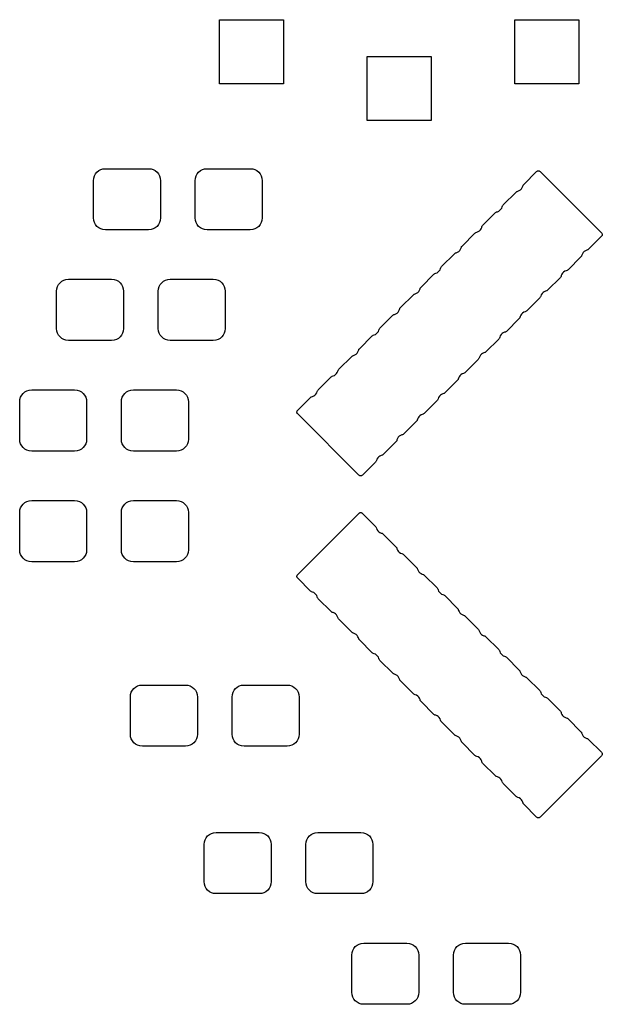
# Model space of a CAD drawing. Extents: x 0 to 140, y -76 to 0.
# Tile 2 of 11: x 11 to 21, y -74 to -57. Entities that reach past the tile are written whole.
import ezdxf

# ---------------------------------------------------------------- set-up
doc = ezdxf.new("R2010")
doc.units = 0
doc.header["$MEASUREMENT"] = 0
doc.layers.add('BLACK', color=7, linetype='CONTINUOUS')

msp = doc.modelspace()

# ---------------------------------------------------------------- linework, layer by layer
at = {"layer": 'BLACK', "linetype": 'CONTINUOUS'}
for p, q in [((14.054, -58.336), (14.054, -57.234)), ((14.054, -57.234), (15.156, -57.234)), ((15.156, -57.234), (15.156, -58.336)), ((19.134, -58.336), (19.134, -57.234)), ((19.134, -57.234), (20.236, -57.234)), ((20.236, -57.234), (20.236, -58.336)), ((16.594, -58.971), (16.594, -57.869)), ((16.594, -57.869), (17.696, -57.869)), ((17.696, -57.869), (17.696, -58.971)), ((15.156, -58.336), (14.054, -58.336)), ((20.236, -58.336), (19.134, -58.336)), ((17.696, -58.971), (16.594, -58.971)), ((11.9432, -59.8582), (11.9734, -59.8333)), ((11.9734, -59.8333), (12.008, -59.8148)), ((12.008, -59.8148), (12.0455, -59.8034)), ((12.0455, -59.8034), (12.0906, -59.799)), ((12.0906, -59.799), (12.8294, -59.799)), ((12.8294, -59.799), (12.8745, -59.8034)), ((12.8745, -59.8034), (12.912, -59.8148)), ((12.912, -59.8148), (12.9466, -59.8333)), ((12.9466, -59.8333), (12.9768, -59.8582)), ((13.6932, -59.8582), (13.7234, -59.8333)), ((13.7234, -59.8333), (13.758, -59.8148)), ((13.758, -59.8148), (13.7955, -59.8034)), ((13.7955, -59.8034), (13.8406, -59.799)), ((13.8406, -59.799), (14.5794, -59.799)), ((14.5794, -59.799), (14.6245, -59.8034)), ((14.6245, -59.8034), (14.662, -59.8148)), ((14.662, -59.8148), (14.6966, -59.8333)), ((14.6966, -59.8333), (14.7268, -59.8582)), ((19.5096, -59.8487), (19.52, -59.8401)), ((19.52, -59.8401), (19.5265, -59.8366)), ((19.5265, -59.8366), (19.5335, -59.8345)), ((19.5335, -59.8345), (19.5408, -59.8338)), ((19.5408, -59.8338), (19.5481, -59.8345)), ((19.5481, -59.8345), (19.5551, -59.8366)), ((19.5551, -59.8366), (19.5616, -59.8401)), ((19.5616, -59.8401), (19.572, -59.8487)), ((11.884, -60.0056), (11.8884, -59.9605)), ((11.884, -60.6444), (11.884, -60.0056)), ((11.8884, -59.9605), (11.8998, -59.923)), ((11.8998, -59.923), (11.9183, -59.8884)), ((11.9183, -59.8884), (11.9432, -59.8582)), ((12.9768, -59.8582), (13.0017, -59.8884)), ((13.0017, -59.8884), (13.0202, -59.923)), ((13.0202, -59.923), (13.0316, -59.9605)), ((13.0316, -59.9605), (13.036, -60.0056)), ((13.036, -60.0056), (13.036, -60.6444)), ((13.634, -60.0056), (13.6384, -59.9605)), ((13.634, -60.6444), (13.634, -60.0056)), ((13.6384, -59.9605), (13.6498, -59.923)), ((13.6498, -59.923), (13.6683, -59.8884)), ((13.6683, -59.8884), (13.6932, -59.8582)), ((14.7268, -59.8582), (14.7517, -59.8884)), ((14.7517, -59.8884), (14.7702, -59.923)), ((14.7702, -59.923), (14.7816, -59.9605)), ((14.7816, -59.9605), (14.786, -60.0056)), ((14.786, -60.0056), (14.786, -60.6444)), ((19.2877, -60.0705), (19.5096, -59.8487)), ((19.572, -59.8487), (20.6247, -60.9013)), ((19.1879, -60.1857), (19.2105, -60.1763)), ((19.2105, -60.1763), (19.2309, -60.1627)), ((19.2309, -60.1627), (19.2482, -60.1453)), ((19.2482, -60.1453), (19.2618, -60.125)), ((19.2618, -60.125), (19.2712, -60.1023)), ((19.2712, -60.1023), (19.2757, -60.0874)), ((19.2757, -60.0874), (19.2792, -60.0809)), ((19.2792, -60.0809), (19.2877, -60.0705)), ((18.9342, -60.424), (19.156, -60.2022)), ((19.156, -60.2022), (19.1665, -60.1936)), ((19.1665, -60.1936), (19.1729, -60.1902)), ((19.1729, -60.1902), (19.1879, -60.1857)), ((18.8569, -60.5298), (18.8773, -60.5162)), ((18.8773, -60.5162), (18.8946, -60.4989)), ((18.8946, -60.4989), (18.9083, -60.4785)), ((18.9083, -60.4785), (18.9176, -60.4559)), ((18.9176, -60.4559), (18.9222, -60.4409)), ((18.9222, -60.4409), (18.9256, -60.4345)), ((18.9256, -60.4345), (18.9342, -60.424)), ((11.8884, -60.6895), (11.884, -60.6444)), ((13.036, -60.6444), (13.0316, -60.6895)), ((13.6384, -60.6895), (13.634, -60.6444)), ((14.786, -60.6444), (14.7816, -60.6895)), ((18.5806, -60.7776), (18.8025, -60.5558)), ((18.8025, -60.5558), (18.8129, -60.5472)), ((18.8129, -60.5472), (18.8194, -60.5437)), ((18.8194, -60.5437), (18.8343, -60.5392)), ((18.8343, -60.5392), (18.8569, -60.5298)), ((11.8998, -60.727), (11.8884, -60.6895)), ((11.9183, -60.7616), (11.8998, -60.727)), ((11.9432, -60.7918), (11.9183, -60.7616)), ((11.9734, -60.8167), (11.9432, -60.7918)), ((12.008, -60.8352), (11.9734, -60.8167)), ((12.0455, -60.8466), (12.008, -60.8352)), ((12.0906, -60.851), (12.0455, -60.8466)), ((12.8294, -60.851), (12.0906, -60.851)), ((12.8745, -60.8466), (12.8294, -60.851)), ((12.912, -60.8352), (12.8745, -60.8466)), ((12.9466, -60.8167), (12.912, -60.8352)), ((12.9768, -60.7918), (12.9466, -60.8167)), ((13.0017, -60.7616), (12.9768, -60.7918)), ((13.0202, -60.727), (13.0017, -60.7616)), ((13.0316, -60.6895), (13.0202, -60.727)), ((13.6498, -60.727), (13.6384, -60.6895)), ((13.6683, -60.7616), (13.6498, -60.727)), ((13.6932, -60.7918), (13.6683, -60.7616)), ((13.7234, -60.8167), (13.6932, -60.7918)), ((13.758, -60.8352), (13.7234, -60.8167)), ((13.7955, -60.8466), (13.758, -60.8352)), ((13.8406, -60.851), (13.7955, -60.8466)), ((14.5794, -60.851), (13.8406, -60.851)), ((14.6245, -60.8466), (14.5794, -60.851)), ((14.662, -60.8352), (14.6245, -60.8466)), ((14.6966, -60.8167), (14.662, -60.8352)), ((14.7268, -60.7918), (14.6966, -60.8167)), ((14.7517, -60.7616), (14.7268, -60.7918)), ((14.7702, -60.727), (14.7517, -60.7616)), ((14.7816, -60.6895), (14.7702, -60.727)), ((18.5238, -60.8698), (18.5411, -60.8524)), ((18.5411, -60.8524), (18.5547, -60.8321)), ((18.5547, -60.8321), (18.5641, -60.8094)), ((18.5641, -60.8094), (18.5686, -60.7945)), ((18.5686, -60.7945), (18.5721, -60.788)), ((18.5721, -60.788), (18.5806, -60.7776)), ((18.2271, -61.1311), (18.4489, -60.9093)), ((18.4489, -60.9093), (18.4594, -60.9008)), ((18.4594, -60.9008), (18.4658, -60.8973)), ((18.4658, -60.8973), (18.4808, -60.8928)), ((18.4808, -60.8928), (18.5034, -60.8834)), ((18.5034, -60.8834), (18.5238, -60.8698)), ((20.6247, -60.9638), (20.4028, -61.1856)), ((20.6247, -60.9013), (20.6332, -60.9118)), ((20.6332, -60.9533), (20.6247, -60.9638)), ((20.6332, -60.9118), (20.6367, -60.9182)), ((20.6367, -60.9469), (20.6332, -60.9533)), ((20.6367, -60.9182), (20.6388, -60.9253)), ((20.6388, -60.9398), (20.6367, -60.9469)), ((20.6388, -60.9253), (20.6395, -60.9325)), ((20.6395, -60.9325), (20.6388, -60.9398)), ((18.1875, -61.206), (18.2012, -61.1856)), ((18.2012, -61.1856), (18.2105, -61.163)), ((18.2105, -61.163), (18.2151, -61.148)), ((18.2151, -61.148), (18.2185, -61.1416)), ((18.2185, -61.1416), (18.2271, -61.1311)), ((20.3924, -61.1942), (20.3859, -61.1976)), ((20.4028, -61.1856), (20.3924, -61.1942)), ((17.8735, -61.4847), (18.0954, -61.2629)), ((18.0954, -61.2629), (18.1058, -61.2543)), ((18.1058, -61.2543), (18.1123, -61.2508)), ((18.1123, -61.2508), (18.1272, -61.2463)), ((18.1272, -61.2463), (18.1498, -61.2369)), ((18.1498, -61.2369), (18.1702, -61.2233)), ((18.1702, -61.2233), (18.1875, -61.206)), ((20.2711, -61.3173), (20.0493, -61.5391)), ((20.2797, -61.3069), (20.2711, -61.3173)), ((20.2831, -61.3004), (20.2797, -61.3069)), ((20.2877, -61.2855), (20.2831, -61.3004)), ((20.2971, -61.2628), (20.2877, -61.2855)), ((20.3107, -61.2425), (20.2971, -61.2628)), ((20.328, -61.2251), (20.3107, -61.2425)), ((20.3484, -61.2115), (20.328, -61.2251)), ((20.371, -61.2021), (20.3484, -61.2115)), ((20.3859, -61.1976), (20.371, -61.2021)), ((17.8476, -61.5392), (17.857, -61.5165)), ((17.857, -61.5165), (17.8615, -61.5016)), ((17.8615, -61.5016), (17.865, -61.4951)), ((17.865, -61.4951), (17.8735, -61.4847)), ((11.4105, -61.7084), (11.4556, -61.704)), ((11.4556, -61.704), (12.1944, -61.704)), ((12.1944, -61.704), (12.2395, -61.7084)), ((13.1605, -61.7084), (13.2056, -61.704)), ((13.2056, -61.704), (13.9444, -61.704)), ((13.9444, -61.704), (13.9895, -61.7084)), ((17.52, -61.8383), (17.7418, -61.6164)), ((17.7418, -61.6164), (17.7522, -61.6079)), ((17.7522, -61.6079), (17.7587, -61.6044)), ((17.7587, -61.6044), (17.7736, -61.5999)), ((17.7736, -61.5999), (17.7963, -61.5905)), ((17.7963, -61.5905), (17.8167, -61.5769)), ((17.8167, -61.5769), (17.834, -61.5595)), ((17.834, -61.5595), (17.8476, -61.5392)), ((19.9176, -61.6709), (19.6957, -61.8927)), ((19.9261, -61.6604), (19.9176, -61.6709)), ((19.9296, -61.654), (19.9261, -61.6604)), ((19.9341, -61.639), (19.9296, -61.654)), ((19.9435, -61.6164), (19.9341, -61.639)), ((19.9571, -61.596), (19.9435, -61.6164)), ((19.9744, -61.5787), (19.9571, -61.596)), ((19.9948, -61.5651), (19.9744, -61.5787)), ((20.0175, -61.5557), (19.9948, -61.5651)), ((20.0324, -61.5512), (20.0175, -61.5557)), ((20.0389, -61.5477), (20.0324, -61.5512)), ((20.0493, -61.5391), (20.0389, -61.5477)), ((11.249, -61.9106), (11.2534, -61.8655)), ((11.2534, -61.8655), (11.2648, -61.828)), ((11.2648, -61.828), (11.2833, -61.7934)), ((11.2833, -61.7934), (11.3082, -61.7632)), ((11.3082, -61.7632), (11.3384, -61.7383)), ((11.3384, -61.7383), (11.373, -61.7198)), ((11.373, -61.7198), (11.4105, -61.7084)), ((12.2395, -61.7084), (12.277, -61.7198)), ((12.277, -61.7198), (12.3116, -61.7383)), ((12.3116, -61.7383), (12.3418, -61.7632)), ((12.3418, -61.7632), (12.3667, -61.7934)), ((12.3667, -61.7934), (12.3852, -61.828)), ((12.3852, -61.828), (12.3966, -61.8655)), ((12.3966, -61.8655), (12.401, -61.9106)), ((12.999, -61.9106), (13.0034, -61.8655)), ((13.0034, -61.8655), (13.0148, -61.828)), ((13.0148, -61.828), (13.0333, -61.7934)), ((13.0333, -61.7934), (13.0582, -61.7632)), ((13.0582, -61.7632), (13.0884, -61.7383)), ((13.0884, -61.7383), (13.123, -61.7198)), ((13.123, -61.7198), (13.1605, -61.7084)), ((13.9895, -61.7084), (14.027, -61.7198)), ((14.027, -61.7198), (14.0616, -61.7383)), ((14.0616, -61.7383), (14.0918, -61.7632)), ((14.0918, -61.7632), (14.1167, -61.7934)), ((14.1167, -61.7934), (14.1352, -61.828)), ((14.1352, -61.828), (14.1466, -61.8655)), ((14.1466, -61.8655), (14.151, -61.9106)), ((17.494, -61.8927), (17.5034, -61.8701)), ((17.5034, -61.8701), (17.508, -61.8552)), ((17.508, -61.8552), (17.5114, -61.8487)), ((17.5114, -61.8487), (17.52, -61.8383)), ((11.249, -62.5494), (11.249, -61.9106)), ((12.401, -61.9106), (12.401, -62.5494)), ((12.999, -62.5494), (12.999, -61.9106)), ((14.151, -61.9106), (14.151, -62.5494)), ((17.1664, -62.1918), (17.3883, -61.97)), ((17.3883, -61.97), (17.3987, -61.9614)), ((17.3987, -61.9614), (17.4052, -61.958)), ((17.4052, -61.958), (17.4201, -61.9534)), ((17.4201, -61.9534), (17.4427, -61.944)), ((17.4427, -61.944), (17.4631, -61.9304)), ((17.4631, -61.9304), (17.4804, -61.9131)), ((17.4804, -61.9131), (17.494, -61.8927)), ((19.564, -62.0244), (19.3422, -62.2463)), ((19.5726, -62.014), (19.564, -62.0244)), ((19.576, -62.0075), (19.5726, -62.014)), ((19.5806, -61.9926), (19.576, -62.0075)), ((19.5899, -61.9699), (19.5806, -61.9926)), ((19.6036, -61.9496), (19.5899, -61.9699)), ((19.6209, -61.9322), (19.6036, -61.9496)), ((19.6413, -61.9186), (19.6209, -61.9322)), ((19.6639, -61.9093), (19.6413, -61.9186)), ((19.6788, -61.9047), (19.6639, -61.9093)), ((19.6853, -61.9013), (19.6788, -61.9047)), ((19.6957, -61.8927), (19.6853, -61.9013)), ((17.1499, -62.2236), (17.1544, -62.2087)), ((17.1544, -62.2087), (17.1579, -62.2022)), ((17.1579, -62.2022), (17.1664, -62.1918)), ((16.8129, -62.5454), (17.0347, -62.3235)), ((17.0347, -62.3235), (17.0451, -62.315)), ((17.0451, -62.315), (17.0516, -62.3115)), ((17.0516, -62.3115), (17.0665, -62.307)), ((17.0665, -62.307), (17.0892, -62.2976)), ((17.0892, -62.2976), (17.1096, -62.284)), ((17.1096, -62.284), (17.1269, -62.2667)), ((17.1269, -62.2667), (17.1405, -62.2463)), ((17.1405, -62.2463), (17.1499, -62.2236)), ((19.2105, -62.378), (18.9886, -62.5998)), ((19.219, -62.3675), (19.2105, -62.378)), ((19.2225, -62.3611), (19.219, -62.3675)), ((19.227, -62.3461), (19.2225, -62.3611)), ((19.2364, -62.3235), (19.227, -62.3461)), ((19.25, -62.3031), (19.2364, -62.3235)), ((19.2673, -62.2858), (19.25, -62.3031)), ((19.2877, -62.2722), (19.2673, -62.2858)), ((19.3103, -62.2628), (19.2877, -62.2722)), ((19.3253, -62.2583), (19.3103, -62.2628)), ((19.3318, -62.2548), (19.3253, -62.2583)), ((19.3422, -62.2463), (19.3318, -62.2548)), ((11.2534, -62.5945), (11.249, -62.5494)), ((12.401, -62.5494), (12.3966, -62.5945)), ((13.0034, -62.5945), (12.999, -62.5494)), ((14.151, -62.5494), (14.1466, -62.5945)), ((16.8043, -62.5558), (16.8129, -62.5454)), ((11.2648, -62.632), (11.2534, -62.5945)), ((11.2833, -62.6666), (11.2648, -62.632)), ((11.3082, -62.6968), (11.2833, -62.6666)), ((11.3384, -62.7217), (11.3082, -62.6968)), ((11.373, -62.7402), (11.3384, -62.7217)), ((12.3116, -62.7217), (12.277, -62.7402)), ((12.3418, -62.6968), (12.3116, -62.7217)), ((12.3667, -62.6666), (12.3418, -62.6968)), ((12.3852, -62.632), (12.3667, -62.6666)), ((12.3966, -62.5945), (12.3852, -62.632)), ((13.0148, -62.632), (13.0034, -62.5945)), ((13.0333, -62.6666), (13.0148, -62.632)), ((13.0582, -62.6968), (13.0333, -62.6666)), ((13.0884, -62.7217), (13.0582, -62.6968)), ((13.123, -62.7402), (13.0884, -62.7217)), ((14.0616, -62.7217), (14.027, -62.7402)), ((14.0918, -62.6968), (14.0616, -62.7217)), ((14.1167, -62.6666), (14.0918, -62.6968)), ((14.1352, -62.632), (14.1167, -62.6666)), ((14.1466, -62.5945), (14.1352, -62.632)), ((16.4593, -62.8989), (16.6811, -62.6771)), ((16.6811, -62.6771), (16.6916, -62.6685)), ((16.6916, -62.6685), (16.698, -62.6651)), ((16.698, -62.6651), (16.713, -62.6605)), ((16.713, -62.6605), (16.7356, -62.6512)), ((16.7356, -62.6512), (16.756, -62.6375)), ((16.756, -62.6375), (16.7733, -62.6202)), ((16.7733, -62.6202), (16.7869, -62.5998)), ((16.7869, -62.5998), (16.7963, -62.5772)), ((16.7963, -62.5772), (16.8008, -62.5623)), ((16.8008, -62.5623), (16.8043, -62.5558)), ((18.8655, -62.7211), (18.8569, -62.7315)), ((18.8689, -62.7146), (18.8655, -62.7211)), ((18.8735, -62.6997), (18.8689, -62.7146)), ((18.8828, -62.6771), (18.8735, -62.6997)), ((18.8965, -62.6567), (18.8828, -62.6771)), ((18.9138, -62.6394), (18.8965, -62.6567)), ((18.9342, -62.6257), (18.9138, -62.6394)), ((18.9568, -62.6164), (18.9342, -62.6257)), ((18.9717, -62.6118), (18.9568, -62.6164)), ((18.9782, -62.6084), (18.9717, -62.6118)), ((18.9886, -62.5998), (18.9782, -62.6084)), ((11.4105, -62.7516), (11.373, -62.7402)), ((11.4556, -62.756), (11.4105, -62.7516)), ((12.1944, -62.756), (11.4556, -62.756)), ((12.2395, -62.7516), (12.1944, -62.756)), ((12.277, -62.7402), (12.2395, -62.7516)), ((13.1605, -62.7516), (13.123, -62.7402)), ((13.2056, -62.756), (13.1605, -62.7516)), ((13.9444, -62.756), (13.2056, -62.756)), ((13.9895, -62.7516), (13.9444, -62.756)), ((14.027, -62.7402), (13.9895, -62.7516)), ((18.8569, -62.7315), (18.6351, -62.9534)), ((16.1058, -63.2525), (16.3276, -63.0306)), ((16.3276, -63.0306), (16.338, -63.0221)), ((16.338, -63.0221), (16.3445, -63.0186)), ((16.3445, -63.0186), (16.3594, -63.0141)), ((16.3594, -63.0141), (16.3821, -63.0047)), ((16.3821, -63.0047), (16.4024, -62.9911)), ((16.4024, -62.9911), (16.4198, -62.9738)), ((16.4198, -62.9738), (16.4334, -62.9534)), ((16.4334, -62.9534), (16.4428, -62.9308)), ((16.4428, -62.9308), (16.4473, -62.9158)), ((16.4473, -62.9158), (16.4508, -62.9093)), ((16.4508, -62.9093), (16.4593, -62.8989)), ((18.5199, -63.0532), (18.5154, -63.0682)), ((18.5293, -63.0306), (18.5199, -63.0532)), ((18.5429, -63.0102), (18.5293, -63.0306)), ((18.5602, -62.9929), (18.5429, -63.0102)), ((18.5806, -62.9793), (18.5602, -62.9929)), ((18.6032, -62.9699), (18.5806, -62.9793)), ((18.6182, -62.9654), (18.6032, -62.9699)), ((18.6246, -62.9619), (18.6182, -62.9654)), ((18.6351, -62.9534), (18.6246, -62.9619)), ((18.5034, -63.0851), (18.2815, -63.3069)), ((18.5119, -63.0746), (18.5034, -63.0851)), ((18.5154, -63.0682), (18.5119, -63.0746)), ((15.7522, -63.606), (15.974, -63.3842)), ((15.974, -63.3842), (15.9845, -63.3756)), ((15.9845, -63.3756), (15.9909, -63.3722)), ((15.9909, -63.3722), (16.0059, -63.3676)), ((16.0059, -63.3676), (16.0285, -63.3583)), ((16.0285, -63.3583), (16.0489, -63.3446)), ((16.0489, -63.3446), (16.0662, -63.3273)), ((16.0662, -63.3273), (16.0798, -63.3069)), ((16.0798, -63.3069), (16.0892, -63.2843)), ((16.0892, -63.2843), (16.0937, -63.2694)), ((16.0937, -63.2694), (16.0972, -63.2629)), ((16.0972, -63.2629), (16.1058, -63.2525)), ((18.1757, -63.3842), (18.1664, -63.4068)), ((18.1893, -63.3638), (18.1757, -63.3842)), ((18.2067, -63.3465), (18.1893, -63.3638)), ((18.227, -63.3328), (18.2067, -63.3465)), ((18.2497, -63.3235), (18.227, -63.3328)), ((18.2646, -63.3189), (18.2497, -63.3235)), ((18.2711, -63.3155), (18.2646, -63.3189)), ((18.2815, -63.3069), (18.2711, -63.3155)), ((18.1498, -63.4386), (17.928, -63.6605)), ((18.1584, -63.4282), (18.1498, -63.4386)), ((18.1618, -63.4217), (18.1584, -63.4282)), ((18.1664, -63.4068), (18.1618, -63.4217)), ((10.6184, -63.7705), (10.6298, -63.733)), ((10.6298, -63.733), (10.6483, -63.6984)), ((10.6483, -63.6984), (10.6732, -63.6682)), ((10.6732, -63.6682), (10.7034, -63.6433)), ((10.7034, -63.6433), (10.738, -63.6248)), ((10.738, -63.6248), (10.7755, -63.6134)), ((10.7755, -63.6134), (10.8206, -63.609)), ((10.8206, -63.609), (11.5594, -63.609)), ((11.5594, -63.609), (11.6045, -63.6134)), ((11.6045, -63.6134), (11.642, -63.6248)), ((11.642, -63.6248), (11.6766, -63.6433)), ((11.6766, -63.6433), (11.7068, -63.6682)), ((11.7068, -63.6682), (11.7317, -63.6984)), ((11.7317, -63.6984), (11.7502, -63.733)), ((11.7502, -63.733), (11.7616, -63.7705)), ((12.3684, -63.7705), (12.3798, -63.733)), ((12.3798, -63.733), (12.3983, -63.6984)), ((12.3983, -63.6984), (12.4232, -63.6682)), ((12.4232, -63.6682), (12.4534, -63.6433)), ((12.4534, -63.6433), (12.488, -63.6248)), ((12.488, -63.6248), (12.5255, -63.6134)), ((12.5255, -63.6134), (12.5706, -63.609)), ((12.5706, -63.609), (13.3094, -63.609)), ((13.3094, -63.609), (13.3545, -63.6134)), ((13.3545, -63.6134), (13.392, -63.6248)), ((13.392, -63.6248), (13.4266, -63.6433)), ((13.4266, -63.6433), (13.4568, -63.6682)), ((13.4568, -63.6682), (13.4817, -63.6984)), ((13.4817, -63.6984), (13.5002, -63.733)), ((13.5002, -63.733), (13.5116, -63.7705)), ((15.3987, -63.9596), (15.6205, -63.7377)), ((15.6205, -63.7377), (15.6309, -63.7292)), ((15.6309, -63.7292), (15.6374, -63.7257)), ((15.6374, -63.7257), (15.6523, -63.7212)), ((15.6523, -63.7212), (15.675, -63.7118)), ((15.675, -63.7118), (15.6953, -63.6982)), ((15.6953, -63.6982), (15.7127, -63.6809)), ((15.7127, -63.6809), (15.7263, -63.6605)), ((15.7263, -63.6605), (15.7357, -63.6379)), ((15.7357, -63.6379), (15.7402, -63.6229)), ((15.7402, -63.6229), (15.7436, -63.6165)), ((15.7436, -63.6165), (15.7522, -63.606)), ((17.8222, -63.7377), (17.8128, -63.7603)), ((17.8358, -63.7173), (17.8222, -63.7377)), ((17.8531, -63.7), (17.8358, -63.7173)), ((17.8735, -63.6864), (17.8531, -63.7)), ((17.8961, -63.677), (17.8735, -63.6864)), ((17.9111, -63.6725), (17.8961, -63.677)), ((17.9175, -63.669), (17.9111, -63.6725)), ((17.928, -63.6605), (17.9175, -63.669)), ((10.614, -63.8156), (10.6184, -63.7705)), ((10.614, -64.4544), (10.614, -63.8156)), ((11.7616, -63.7705), (11.766, -63.8156)), ((11.766, -63.8156), (11.766, -64.4544)), ((12.364, -63.8156), (12.3684, -63.7705)), ((12.364, -64.4544), (12.364, -63.8156)), ((13.5116, -63.7705), (13.516, -63.8156)), ((13.516, -63.8156), (13.516, -64.4544)), ((17.7963, -63.7922), (17.5744, -64.014)), ((17.8048, -63.7818), (17.7963, -63.7922)), ((17.8083, -63.7753), (17.8048, -63.7818)), ((17.8128, -63.7603), (17.8083, -63.7753)), ((15.3838, -63.9908), (15.3845, -63.9835)), ((15.3845, -63.9981), (15.3838, -63.9908)), ((15.3845, -63.9835), (15.3866, -63.9765)), ((15.3866, -64.0051), (15.3845, -63.9981)), ((15.3866, -63.9765), (15.3901, -63.97)), ((15.3901, -64.0116), (15.3866, -64.0051)), ((15.3901, -63.97), (15.3987, -63.9596)), ((15.3987, -64.022), (15.3901, -64.0116)), ((16.4513, -65.0747), (15.3987, -64.022)), ((17.4822, -64.0709), (17.4686, -64.0913)), ((17.4996, -64.0536), (17.4822, -64.0709)), ((17.5199, -64.0399), (17.4996, -64.0536)), ((17.5426, -64.0306), (17.5199, -64.0399)), ((17.5575, -64.026), (17.5426, -64.0306)), ((17.564, -64.0226), (17.5575, -64.026)), ((17.5744, -64.014), (17.564, -64.0226)), ((17.4427, -64.1457), (17.2209, -64.3676)), ((17.4513, -64.1353), (17.4427, -64.1457)), ((17.4547, -64.1288), (17.4513, -64.1353)), ((17.4593, -64.1139), (17.4547, -64.1288)), ((17.4686, -64.0913), (17.4593, -64.1139)), ((17.146, -64.4071), (17.1287, -64.4244)), ((17.1664, -64.3935), (17.146, -64.4071)), ((17.189, -64.3841), (17.1664, -64.3935)), ((17.204, -64.3796), (17.189, -64.3841)), ((17.2104, -64.3761), (17.204, -64.3796)), ((17.2209, -64.3676), (17.2104, -64.3761)), ((10.6184, -64.4995), (10.614, -64.4544)), ((10.6298, -64.537), (10.6184, -64.4995)), ((10.6483, -64.5716), (10.6298, -64.537)), ((10.6732, -64.6018), (10.6483, -64.5716)), ((11.7317, -64.5716), (11.7068, -64.6018)), ((11.7502, -64.537), (11.7317, -64.5716)), ((11.7616, -64.4995), (11.7502, -64.537)), ((11.766, -64.4544), (11.7616, -64.4995)), ((12.3684, -64.4995), (12.364, -64.4544)), ((12.3798, -64.537), (12.3684, -64.4995)), ((12.3983, -64.5716), (12.3798, -64.537)), ((12.4232, -64.6018), (12.3983, -64.5716)), ((13.4817, -64.5716), (13.4568, -64.6018)), ((13.5002, -64.537), (13.4817, -64.5716)), ((13.5116, -64.4995), (13.5002, -64.537)), ((13.516, -64.4544), (13.5116, -64.4995)), ((17.0892, -64.4993), (16.8673, -64.7211)), ((17.0977, -64.4889), (17.0892, -64.4993)), ((17.1012, -64.4824), (17.0977, -64.4889)), ((17.1057, -64.4675), (17.1012, -64.4824)), ((17.1151, -64.4448), (17.1057, -64.4675)), ((17.1287, -64.4244), (17.1151, -64.4448)), ((10.7034, -64.6267), (10.6732, -64.6018)), ((10.738, -64.6452), (10.7034, -64.6267)), ((10.7755, -64.6566), (10.738, -64.6452)), ((10.8206, -64.661), (10.7755, -64.6566)), ((11.5594, -64.661), (10.8206, -64.661)), ((11.6045, -64.6566), (11.5594, -64.661)), ((11.642, -64.6452), (11.6045, -64.6566)), ((11.6766, -64.6267), (11.642, -64.6452)), ((11.7068, -64.6018), (11.6766, -64.6267)), ((12.4534, -64.6267), (12.4232, -64.6018)), ((12.488, -64.6452), (12.4534, -64.6267)), ((12.5255, -64.6566), (12.488, -64.6452)), ((12.5706, -64.661), (12.5255, -64.6566)), ((13.3094, -64.661), (12.5706, -64.661)), ((13.3545, -64.6566), (13.3094, -64.661)), ((13.392, -64.6452), (13.3545, -64.6566)), ((13.4266, -64.6267), (13.392, -64.6452)), ((13.4568, -64.6018), (13.4266, -64.6267)), ((16.8128, -64.7471), (16.7925, -64.7607)), ((16.8355, -64.7377), (16.8128, -64.7471)), ((16.8504, -64.7331), (16.8355, -64.7377)), ((16.8569, -64.7297), (16.8504, -64.7331)), ((16.8673, -64.7211), (16.8569, -64.7297)), ((16.7356, -64.8528), (16.5138, -65.0747)), ((16.7442, -64.8424), (16.7356, -64.8528)), ((16.7476, -64.8359), (16.7442, -64.8424)), ((16.7521, -64.821), (16.7476, -64.8359)), ((16.7615, -64.7984), (16.7521, -64.821)), ((16.7751, -64.778), (16.7615, -64.7984)), ((16.7925, -64.7607), (16.7751, -64.778)), ((16.4618, -65.0832), (16.4513, -65.0747)), ((16.4682, -65.0867), (16.4618, -65.0832)), ((16.4753, -65.0888), (16.4682, -65.0867)), ((16.4825, -65.0895), (16.4753, -65.0888)), ((16.4898, -65.0888), (16.4825, -65.0895)), ((16.4969, -65.0867), (16.4898, -65.0888)), ((16.5033, -65.0832), (16.4969, -65.0867)), ((16.5138, -65.0747), (16.5033, -65.0832)), ((10.6298, -65.638), (10.6483, -65.6034)), ((10.6483, -65.6034), (10.6732, -65.5732)), ((10.6732, -65.5732), (10.7034, -65.5483)), ((10.7034, -65.5483), (10.738, -65.5298)), ((10.738, -65.5298), (10.7755, -65.5184)), ((10.7755, -65.5184), (10.8206, -65.514)), ((10.8206, -65.514), (11.5594, -65.514)), ((11.5594, -65.514), (11.6045, -65.5184)), ((11.6045, -65.5184), (11.642, -65.5298)), ((11.642, -65.5298), (11.6766, -65.5483)), ((11.6766, -65.5483), (11.7068, -65.5732)), ((11.7068, -65.5732), (11.7317, -65.6034)), ((11.7317, -65.6034), (11.7502, -65.638)), ((12.3798, -65.638), (12.3983, -65.6034)), ((12.3983, -65.6034), (12.4232, -65.5732)), ((12.4232, -65.5732), (12.4534, -65.5483)), ((12.4534, -65.5483), (12.488, -65.5298)), ((12.488, -65.5298), (12.5255, -65.5184)), ((12.5255, -65.5184), (12.5706, -65.514)), ((12.5706, -65.514), (13.3094, -65.514)), ((13.3094, -65.514), (13.3545, -65.5184)), ((13.3545, -65.5184), (13.392, -65.5298)), ((13.392, -65.5298), (13.4266, -65.5483)), ((13.4266, -65.5483), (13.4568, -65.5732)), ((13.4568, -65.5732), (13.4817, -65.6034)), ((13.4817, -65.6034), (13.5002, -65.638)), ((10.614, -65.7206), (10.6184, -65.6755)), ((10.614, -66.3594), (10.614, -65.7206)), ((10.6184, -65.6755), (10.6298, -65.638)), ((11.7502, -65.638), (11.7616, -65.6755)), ((11.7616, -65.6755), (11.766, -65.7206)), ((11.766, -65.7206), (11.766, -66.3594)), ((12.364, -65.7206), (12.3684, -65.6755)), ((12.364, -66.3594), (12.364, -65.7206)), ((12.3684, -65.6755), (12.3798, -65.638)), ((13.5002, -65.638), (13.5116, -65.6755)), ((13.5116, -65.6755), (13.516, -65.7206)), ((13.516, -65.7206), (13.516, -66.3594)), ((15.3987, -66.788), (16.4513, -65.7353)), ((16.4513, -65.7353), (16.4618, -65.7268)), ((16.4618, -65.7268), (16.4682, -65.7233)), ((16.4682, -65.7233), (16.4753, -65.7212)), ((16.4753, -65.7212), (16.4825, -65.7205)), ((16.4825, -65.7205), (16.4898, -65.7212)), ((16.4898, -65.7212), (16.4969, -65.7233)), ((16.4969, -65.7233), (16.5033, -65.7268)), ((16.5033, -65.7268), (16.5138, -65.7353)), ((16.5138, -65.7353), (16.7356, -65.9572)), ((16.7356, -65.9572), (16.7442, -65.9676)), ((16.7442, -65.9676), (16.7476, -65.9741)), ((16.7476, -65.9741), (16.7521, -65.989)), ((16.7521, -65.989), (16.7615, -66.0116)), ((16.7615, -66.0116), (16.7751, -66.032)), ((16.7751, -66.032), (16.7925, -66.0493)), ((16.7925, -66.0493), (16.8128, -66.0629)), ((16.8128, -66.0629), (16.8355, -66.0723)), ((16.8355, -66.0723), (16.8504, -66.0769)), ((16.8504, -66.0769), (16.8569, -66.0803)), ((16.8569, -66.0803), (16.8673, -66.0889)), ((16.8673, -66.0889), (17.0892, -66.3107)), ((10.6184, -66.4045), (10.614, -66.3594)), ((10.6298, -66.442), (10.6184, -66.4045)), ((10.6483, -66.4766), (10.6298, -66.442)), ((11.7502, -66.442), (11.7317, -66.4766)), ((11.7616, -66.4045), (11.7502, -66.442)), ((11.766, -66.3594), (11.7616, -66.4045)), ((12.3684, -66.4045), (12.364, -66.3594)), ((12.3798, -66.442), (12.3684, -66.4045)), ((12.3983, -66.4766), (12.3798, -66.442)), ((13.5002, -66.442), (13.4817, -66.4766)), ((13.5116, -66.4045), (13.5002, -66.442)), ((13.516, -66.3594), (13.5116, -66.4045)), ((17.0892, -66.3107), (17.0977, -66.3211)), ((17.0977, -66.3211), (17.1012, -66.3276)), ((17.1012, -66.3276), (17.1057, -66.3425)), ((17.1057, -66.3425), (17.1151, -66.3652)), ((17.1151, -66.3652), (17.1287, -66.3856)), ((17.1287, -66.3856), (17.146, -66.4029)), ((17.146, -66.4029), (17.1664, -66.4165)), ((17.1664, -66.4165), (17.189, -66.4259)), ((17.189, -66.4259), (17.204, -66.4304)), ((17.204, -66.4304), (17.2104, -66.4339)), ((17.2104, -66.4339), (17.2209, -66.4424)), ((17.2209, -66.4424), (17.4427, -66.6643)), ((10.6732, -66.5068), (10.6483, -66.4766)), ((10.7034, -66.5317), (10.6732, -66.5068)), ((10.738, -66.5502), (10.7034, -66.5317)), ((10.7755, -66.5616), (10.738, -66.5502)), ((10.8206, -66.566), (10.7755, -66.5616)), ((11.5594, -66.566), (10.8206, -66.566)), ((11.6045, -66.5616), (11.5594, -66.566)), ((11.642, -66.5502), (11.6045, -66.5616)), ((11.6766, -66.5317), (11.642, -66.5502)), ((11.7068, -66.5068), (11.6766, -66.5317)), ((11.7317, -66.4766), (11.7068, -66.5068)), ((12.4232, -66.5068), (12.3983, -66.4766)), ((12.4534, -66.5317), (12.4232, -66.5068)), ((12.488, -66.5502), (12.4534, -66.5317)), ((12.5255, -66.5616), (12.488, -66.5502)), ((12.5706, -66.566), (12.5255, -66.5616)), ((13.3094, -66.566), (12.5706, -66.566)), ((13.3545, -66.5616), (13.3094, -66.566)), ((13.392, -66.5502), (13.3545, -66.5616)), ((13.4266, -66.5317), (13.392, -66.5502)), ((13.4568, -66.5068), (13.4266, -66.5317)), ((13.4817, -66.4766), (13.4568, -66.5068)), ((15.3901, -66.7984), (15.3987, -66.788)), ((17.4427, -66.6643), (17.4513, -66.6747)), ((17.4513, -66.6747), (17.4547, -66.6812)), ((17.4547, -66.6812), (17.4593, -66.6961)), ((17.4593, -66.6961), (17.4686, -66.7187)), ((17.4686, -66.7187), (17.4822, -66.7391)), ((17.4822, -66.7391), (17.4996, -66.7564)), ((17.4996, -66.7564), (17.5199, -66.7701)), ((17.5199, -66.7701), (17.5426, -66.7794)), ((17.5426, -66.7794), (17.5575, -66.784)), ((17.5575, -66.784), (17.564, -66.7874)), ((17.564, -66.7874), (17.5744, -66.796)), ((15.3838, -66.8192), (15.3845, -66.8119)), ((15.3845, -66.8265), (15.3838, -66.8192)), ((15.3845, -66.8119), (15.3866, -66.8049)), ((15.3866, -66.8335), (15.3845, -66.8265)), ((15.3866, -66.8049), (15.3901, -66.7984)), ((15.3901, -66.84), (15.3866, -66.8335)), ((15.3987, -66.8504), (15.3901, -66.84)), ((15.6205, -67.0723), (15.3987, -66.8504)), ((17.5744, -66.796), (17.7963, -67.0178)), ((15.6309, -67.0808), (15.6205, -67.0723)), ((15.6374, -67.0843), (15.6309, -67.0808)), ((15.6523, -67.0888), (15.6374, -67.0843)), ((15.675, -67.0982), (15.6523, -67.0888)), ((15.6953, -67.1118), (15.675, -67.0982)), ((15.7127, -67.1291), (15.6953, -67.1118)), ((15.7263, -67.1495), (15.7127, -67.1291)), ((17.7963, -67.0178), (17.8048, -67.0282)), ((17.8048, -67.0282), (17.8083, -67.0347)), ((17.8083, -67.0347), (17.8128, -67.0497)), ((17.8128, -67.0497), (17.8222, -67.0723)), ((17.8222, -67.0723), (17.8358, -67.0927)), ((17.8358, -67.0927), (17.8531, -67.11)), ((17.8531, -67.11), (17.8735, -67.1236)), ((17.8735, -67.1236), (17.8961, -67.133)), ((15.7357, -67.1721), (15.7263, -67.1495)), ((15.7402, -67.1871), (15.7357, -67.1721)), ((15.7436, -67.1935), (15.7402, -67.1871)), ((15.7522, -67.204), (15.7436, -67.1935)), ((15.974, -67.4258), (15.7522, -67.204)), ((17.8961, -67.133), (17.9111, -67.1375)), ((17.9111, -67.1375), (17.9175, -67.141)), ((17.9175, -67.141), (17.928, -67.1495)), ((17.928, -67.1495), (18.1498, -67.3714)), ((15.9845, -67.4344), (15.974, -67.4258)), ((15.9909, -67.4378), (15.9845, -67.4344)), ((16.0059, -67.4424), (15.9909, -67.4378)), ((16.0285, -67.4517), (16.0059, -67.4424)), ((16.0489, -67.4654), (16.0285, -67.4517)), ((16.0662, -67.4827), (16.0489, -67.4654)), ((18.1498, -67.3714), (18.1584, -67.3818)), ((18.1584, -67.3818), (18.1618, -67.3883)), ((18.1618, -67.3883), (18.1664, -67.4032)), ((18.1664, -67.4032), (18.1757, -67.4258)), ((18.1757, -67.4258), (18.1894, -67.4462)), ((18.1894, -67.4462), (18.2067, -67.4635)), ((18.2067, -67.4635), (18.2271, -67.4772)), ((16.0798, -67.5031), (16.0662, -67.4827)), ((16.0892, -67.5257), (16.0798, -67.5031)), ((16.0937, -67.5406), (16.0892, -67.5257)), ((16.0972, -67.5471), (16.0937, -67.5406)), ((16.1058, -67.5575), (16.0972, -67.5471)), ((16.3276, -67.7794), (16.1058, -67.5575)), ((18.2271, -67.4772), (18.2497, -67.4865)), ((18.2497, -67.4865), (18.2646, -67.4911)), ((18.2646, -67.4911), (18.2711, -67.4945)), ((18.2711, -67.4945), (18.2815, -67.5031)), ((18.2815, -67.5031), (18.5034, -67.7249)), ((16.338, -67.7879), (16.3276, -67.7794)), ((16.3445, -67.7914), (16.338, -67.7879)), ((16.3594, -67.7959), (16.3445, -67.7914)), ((16.3821, -67.8053), (16.3594, -67.7959)), ((16.4024, -67.8189), (16.3821, -67.8053)), ((18.5034, -67.7249), (18.5119, -67.7354)), ((18.5119, -67.7354), (18.5154, -67.7418)), ((18.5154, -67.7418), (18.5199, -67.7568)), ((18.5199, -67.7568), (18.5293, -67.7794)), ((18.5293, -67.7794), (18.5429, -67.7998)), ((18.5429, -67.7998), (18.5602, -67.8171)), ((16.4198, -67.8362), (16.4024, -67.8189)), ((16.4334, -67.8566), (16.4198, -67.8362)), ((16.4428, -67.8792), (16.4334, -67.8566)), ((16.4473, -67.8942), (16.4428, -67.8792)), ((16.4508, -67.9006), (16.4473, -67.8942)), ((16.4593, -67.9111), (16.4508, -67.9006)), ((16.6811, -68.1329), (16.4593, -67.9111)), ((18.5602, -67.8171), (18.5806, -67.8307)), ((18.5806, -67.8307), (18.6032, -67.8401)), ((18.6032, -67.8401), (18.6182, -67.8446)), ((18.6182, -67.8446), (18.6246, -67.8481)), ((18.6246, -67.8481), (18.6351, -67.8566)), ((18.6351, -67.8566), (18.8569, -68.0785)), ((16.6916, -68.1415), (16.6811, -68.1329)), ((16.698, -68.1449), (16.6916, -68.1415)), ((16.713, -68.1495), (16.698, -68.1449)), ((18.8569, -68.0785), (18.8655, -68.0889)), ((18.8655, -68.0889), (18.8689, -68.0954)), ((18.8689, -68.0954), (18.8735, -68.1103)), ((18.8735, -68.1103), (18.8828, -68.1329)), ((18.8828, -68.1329), (18.8965, -68.1533)), ((16.7356, -68.1588), (16.713, -68.1495)), ((16.756, -68.1725), (16.7356, -68.1588)), ((16.7733, -68.1898), (16.756, -68.1725)), ((16.7869, -68.2102), (16.7733, -68.1898)), ((16.7963, -68.2328), (16.7869, -68.2102)), ((16.8008, -68.2477), (16.7963, -68.2328)), ((16.8043, -68.2542), (16.8008, -68.2477)), ((16.8129, -68.2646), (16.8043, -68.2542)), ((17.0347, -68.4865), (16.8129, -68.2646)), ((18.8965, -68.1533), (18.9138, -68.1707)), ((18.9138, -68.1707), (18.9342, -68.1843)), ((18.9342, -68.1843), (18.9568, -68.1936)), ((18.9568, -68.1936), (18.9717, -68.1982)), ((18.9717, -68.1982), (18.9782, -68.2016)), ((18.9782, -68.2016), (18.9886, -68.2102)), ((18.9886, -68.2102), (19.2105, -68.432)), ((19.2105, -68.432), (19.219, -68.4425)), ((19.219, -68.4425), (19.2225, -68.4489)), ((19.2225, -68.4489), (19.227, -68.4639)), ((19.227, -68.4639), (19.2364, -68.4865)), ((17.0451, -68.495), (17.0347, -68.4865)), ((17.0516, -68.4985), (17.0451, -68.495)), ((17.0665, -68.503), (17.0516, -68.4985)), ((17.0892, -68.5124), (17.0665, -68.503)), ((17.1095, -68.526), (17.0892, -68.5124)), ((17.1269, -68.5433), (17.1095, -68.526)), ((17.1405, -68.5637), (17.1269, -68.5433)), ((17.1499, -68.5864), (17.1405, -68.5637)), ((17.1544, -68.6013), (17.1499, -68.5864)), ((17.1579, -68.6078), (17.1544, -68.6013)), ((17.1664, -68.6182), (17.1579, -68.6078)), ((17.3883, -68.84), (17.1664, -68.6182)), ((19.2364, -68.4865), (19.25, -68.5069)), ((19.25, -68.5069), (19.2673, -68.5242)), ((19.2673, -68.5242), (19.2877, -68.5378)), ((19.2877, -68.5378), (19.3103, -68.5472)), ((19.3103, -68.5472), (19.3253, -68.5517)), ((19.3253, -68.5517), (19.3318, -68.5552)), ((19.3318, -68.5552), (19.3422, -68.5637)), ((19.3422, -68.5637), (19.564, -68.7856)), ((12.5234, -68.8505), (12.5348, -68.813)), ((12.5348, -68.813), (12.5533, -68.7784)), ((12.5533, -68.7784), (12.5782, -68.7482)), ((12.5782, -68.7482), (12.6084, -68.7233)), ((12.6084, -68.7233), (12.643, -68.7048)), ((12.643, -68.7048), (12.6805, -68.6934)), ((12.6805, -68.6934), (12.7256, -68.689)), ((12.7256, -68.689), (13.4644, -68.689)), ((13.4644, -68.689), (13.5095, -68.6934)), ((13.5095, -68.6934), (13.547, -68.7048)), ((13.547, -68.7048), (13.5816, -68.7233)), ((13.5816, -68.7233), (13.6118, -68.7482)), ((13.6118, -68.7482), (13.6367, -68.7784)), ((13.6367, -68.7784), (13.6552, -68.813)), ((13.6552, -68.813), (13.6666, -68.8505)), ((14.2734, -68.8505), (14.2848, -68.813)), ((14.2848, -68.813), (14.3033, -68.7784)), ((14.3033, -68.7784), (14.3282, -68.7482)), ((14.3282, -68.7482), (14.3584, -68.7233)), ((14.3584, -68.7233), (14.393, -68.7048)), ((14.393, -68.7048), (14.4305, -68.6934)), ((14.4305, -68.6934), (14.4756, -68.689)), ((14.4756, -68.689), (15.2144, -68.689)), ((15.2144, -68.689), (15.2595, -68.6934)), ((15.2595, -68.6934), (15.297, -68.7048)), ((15.297, -68.7048), (15.3316, -68.7233)), ((15.3316, -68.7233), (15.3618, -68.7482)), ((15.3618, -68.7482), (15.3867, -68.7784)), ((15.3867, -68.7784), (15.4052, -68.813)), ((15.4052, -68.813), (15.4166, -68.8505)), ((19.564, -68.7856), (19.5726, -68.796)), ((19.5726, -68.796), (19.576, -68.8025)), ((19.576, -68.8025), (19.5806, -68.8174)), ((19.5806, -68.8174), (19.5899, -68.8401)), ((12.519, -68.8956), (12.5234, -68.8505)), ((12.519, -69.5344), (12.519, -68.8956)), ((13.6666, -68.8505), (13.671, -68.8956)), ((13.671, -68.8956), (13.671, -69.5344)), ((14.269, -68.8956), (14.2734, -68.8505)), ((14.269, -69.5344), (14.269, -68.8956)), ((15.4166, -68.8505), (15.421, -68.8956)), ((15.421, -68.8956), (15.421, -69.5344)), ((17.3987, -68.8486), (17.3883, -68.84)), ((17.4052, -68.852), (17.3987, -68.8486)), ((17.4201, -68.8566), (17.4052, -68.852)), ((17.4427, -68.866), (17.4201, -68.8566)), ((17.4631, -68.8796), (17.4427, -68.866)), ((17.4804, -68.8969), (17.4631, -68.8796)), ((17.494, -68.9173), (17.4804, -68.8969)), ((17.5034, -68.9399), (17.494, -68.9173)), ((17.508, -68.9548), (17.5034, -68.9399)), ((17.5114, -68.9613), (17.508, -68.9548)), ((17.52, -68.9717), (17.5114, -68.9613)), ((17.7418, -69.1936), (17.52, -68.9717)), ((19.5899, -68.8401), (19.6036, -68.8604)), ((19.6036, -68.8604), (19.6209, -68.8778)), ((19.6209, -68.8778), (19.6413, -68.8914)), ((19.6413, -68.8914), (19.6639, -68.9007)), ((19.6639, -68.9007), (19.6788, -68.9053)), ((19.6788, -68.9053), (19.6853, -68.9087)), ((19.6853, -68.9087), (19.6957, -68.9173)), ((19.6957, -68.9173), (19.9176, -69.1391)), ((19.9176, -69.1391), (19.9261, -69.1496)), ((19.9261, -69.1496), (19.9296, -69.156)), ((19.9296, -69.156), (19.9341, -69.171)), ((17.7522, -69.2021), (17.7418, -69.1936)), ((17.7587, -69.2056), (17.7522, -69.2021)), ((17.7736, -69.2101), (17.7587, -69.2056)), ((17.7963, -69.2195), (17.7736, -69.2101)), ((17.8167, -69.2331), (17.7963, -69.2195)), ((17.834, -69.2504), (17.8167, -69.2331)), ((17.8476, -69.2708), (17.834, -69.2504)), ((17.857, -69.2935), (17.8476, -69.2708)), ((17.8615, -69.3084), (17.857, -69.2935)), ((17.865, -69.3149), (17.8615, -69.3084)), ((17.8735, -69.3253), (17.865, -69.3149)), ((18.0954, -69.5471), (17.8735, -69.3253)), ((19.9341, -69.171), (19.9435, -69.1936)), ((19.9435, -69.1936), (19.9571, -69.214)), ((19.9571, -69.214), (19.9744, -69.2313)), ((19.9744, -69.2313), (19.9948, -69.2449)), ((19.9948, -69.2449), (20.0175, -69.2543)), ((20.0175, -69.2543), (20.0324, -69.2588)), ((20.0324, -69.2588), (20.0389, -69.2623)), ((20.0389, -69.2623), (20.0493, -69.2708)), ((20.0493, -69.2708), (20.2711, -69.4927)), ((20.2711, -69.4927), (20.2797, -69.5031)), ((20.2797, -69.5031), (20.2831, -69.5096)), ((12.5234, -69.5795), (12.519, -69.5344)), ((12.5348, -69.617), (12.5234, -69.5795)), ((12.5533, -69.6516), (12.5348, -69.617)), ((12.5782, -69.6818), (12.5533, -69.6516)), ((13.6367, -69.6516), (13.6118, -69.6818)), ((13.6552, -69.617), (13.6367, -69.6516)), ((13.6666, -69.5795), (13.6552, -69.617)), ((13.671, -69.5344), (13.6666, -69.5795)), ((14.2734, -69.5795), (14.269, -69.5344)), ((14.2848, -69.617), (14.2734, -69.5795)), ((14.3033, -69.6516), (14.2848, -69.617)), ((14.3282, -69.6818), (14.3033, -69.6516)), ((15.3867, -69.6516), (15.3618, -69.6818)), ((15.4052, -69.617), (15.3867, -69.6516)), ((15.4166, -69.5795), (15.4052, -69.617)), ((15.421, -69.5344), (15.4166, -69.5795)), ((18.1058, -69.5557), (18.0954, -69.5471)), ((18.1123, -69.5592), (18.1058, -69.5557)), ((18.1272, -69.5637), (18.1123, -69.5592)), ((18.1498, -69.5731), (18.1272, -69.5637)), ((18.1702, -69.5867), (18.1498, -69.5731)), ((18.1875, -69.604), (18.1702, -69.5867)), ((18.2012, -69.6244), (18.1875, -69.604)), ((18.2105, -69.647), (18.2012, -69.6244)), ((18.2151, -69.6619), (18.2105, -69.647)), ((18.2185, -69.6684), (18.2151, -69.6619)), ((18.2271, -69.6788), (18.2185, -69.6684)), ((20.2831, -69.5096), (20.2877, -69.5245)), ((20.2877, -69.5245), (20.2971, -69.5472)), ((20.2971, -69.5472), (20.3107, -69.5675)), ((20.3107, -69.5675), (20.328, -69.5849)), ((20.328, -69.5849), (20.3484, -69.5985)), ((20.3484, -69.5985), (20.371, -69.6079)), ((20.371, -69.6079), (20.3859, -69.6124)), ((20.3859, -69.6124), (20.3924, -69.6158)), ((20.3924, -69.6158), (20.4028, -69.6244)), ((20.4028, -69.6244), (20.6247, -69.8462)), ((12.6084, -69.7067), (12.5782, -69.6818)), ((12.643, -69.7252), (12.6084, -69.7067)), ((12.6805, -69.7366), (12.643, -69.7252)), ((12.7256, -69.741), (12.6805, -69.7366)), ((13.4644, -69.741), (12.7256, -69.741)), ((13.5095, -69.7366), (13.4644, -69.741)), ((13.547, -69.7252), (13.5095, -69.7366)), ((13.5816, -69.7067), (13.547, -69.7252)), ((13.6118, -69.6818), (13.5816, -69.7067)), ((14.3584, -69.7067), (14.3282, -69.6818)), ((14.393, -69.7252), (14.3584, -69.7067)), ((14.4305, -69.7366), (14.393, -69.7252)), ((14.4756, -69.741), (14.4305, -69.7366)), ((15.2144, -69.741), (14.4756, -69.741)), ((15.2595, -69.7366), (15.2144, -69.741)), ((15.297, -69.7252), (15.2595, -69.7366)), ((15.3316, -69.7067), (15.297, -69.7252)), ((15.3618, -69.6818), (15.3316, -69.7067)), ((18.4489, -69.9007), (18.2271, -69.6788)), ((18.4594, -69.9092), (18.4489, -69.9007)), ((18.4658, -69.9127), (18.4594, -69.9092)), ((18.4808, -69.9172), (18.4658, -69.9127)), ((18.5034, -69.9266), (18.4808, -69.9172)), ((18.5238, -69.9402), (18.5034, -69.9266)), ((18.5411, -69.9576), (18.5238, -69.9402)), ((18.5547, -69.9779), (18.5411, -69.9576)), ((18.5641, -70.0006), (18.5547, -69.9779)), ((18.5686, -70.0155), (18.5641, -70.0006)), ((20.6247, -69.9087), (19.572, -70.9613)), ((20.6247, -69.8462), (20.6332, -69.8567)), ((20.6332, -69.8982), (20.6247, -69.9087)), ((20.6332, -69.8567), (20.6367, -69.8631)), ((20.6367, -69.8918), (20.6332, -69.8982)), ((20.6367, -69.8631), (20.6388, -69.8702)), ((20.6388, -69.8847), (20.6367, -69.8918)), ((20.6388, -69.8702), (20.6395, -69.8775)), ((20.6395, -69.8775), (20.6388, -69.8847)), ((18.5721, -70.022), (18.5686, -70.0155)), ((18.5806, -70.0324), (18.5721, -70.022)), ((18.8025, -70.2542), (18.5806, -70.0324)), ((18.8129, -70.2628), (18.8025, -70.2542)), ((18.8194, -70.2663), (18.8129, -70.2628)), ((18.8343, -70.2708), (18.8194, -70.2663)), ((18.8569, -70.2802), (18.8343, -70.2708)), ((18.8773, -70.2938), (18.8569, -70.2802)), ((18.8946, -70.3111), (18.8773, -70.2938)), ((18.9083, -70.3315), (18.8946, -70.3111)), ((18.9176, -70.3541), (18.9083, -70.3315)), ((18.9222, -70.3691), (18.9176, -70.3541)), ((18.9256, -70.3755), (18.9222, -70.3691)), ((18.9342, -70.386), (18.9256, -70.3755)), ((19.156, -70.6078), (18.9342, -70.386)), ((19.1665, -70.6164), (19.156, -70.6078)), ((19.1729, -70.6198), (19.1665, -70.6164)), ((19.1879, -70.6243), (19.1729, -70.6198)), ((19.2105, -70.6337), (19.1879, -70.6243)), ((19.2309, -70.6473), (19.2105, -70.6337)), ((19.2482, -70.6647), (19.2309, -70.6473)), ((19.2618, -70.685), (19.2482, -70.6647)), ((19.2712, -70.7077), (19.2618, -70.685)), ((19.2757, -70.7226), (19.2712, -70.7077)), ((19.2792, -70.7291), (19.2757, -70.7226)), ((19.2877, -70.7395), (19.2792, -70.7291)), ((19.5096, -70.9613), (19.2877, -70.7395)), ((19.52, -70.9699), (19.5096, -70.9613)), ((19.5265, -70.9734), (19.52, -70.9699)), ((19.5335, -70.9755), (19.5265, -70.9734)), ((19.5408, -70.9762), (19.5335, -70.9755)), ((19.5481, -70.9755), (19.5408, -70.9762)), ((19.5551, -70.9734), (19.5481, -70.9755)), ((19.5616, -70.9699), (19.5551, -70.9734)), ((19.572, -70.9613), (19.5616, -70.9699)), ((13.7934, -71.3905), (13.8048, -71.353)), ((13.8048, -71.353), (13.8233, -71.3184)), ((13.8233, -71.3184), (13.8482, -71.2882)), ((13.8482, -71.2882), (13.8784, -71.2633)), ((13.8784, -71.2633), (13.913, -71.2448)), ((13.913, -71.2448), (13.9505, -71.2334)), ((13.9505, -71.2334), (13.9956, -71.229)), ((13.9956, -71.229), (14.7344, -71.229)), ((14.7344, -71.229), (14.7795, -71.2334)), ((14.7795, -71.2334), (14.817, -71.2448)), ((14.817, -71.2448), (14.8516, -71.2633)), ((14.8516, -71.2633), (14.8818, -71.2882)), ((14.8818, -71.2882), (14.9067, -71.3184)), ((14.9067, -71.3184), (14.9252, -71.353)), ((14.9252, -71.353), (14.9366, -71.3905)), ((15.5434, -71.3905), (15.5548, -71.353)), ((15.5548, -71.353), (15.5733, -71.3184)), ((15.5733, -71.3184), (15.5982, -71.2882)), ((15.5982, -71.2882), (15.6284, -71.2633)), ((15.6284, -71.2633), (15.663, -71.2448)), ((15.663, -71.2448), (15.7005, -71.2334)), ((15.7005, -71.2334), (15.7456, -71.229)), ((15.7456, -71.229), (16.4844, -71.229)), ((16.4844, -71.229), (16.5295, -71.2334)), ((16.5295, -71.2334), (16.567, -71.2448)), ((16.567, -71.2448), (16.6016, -71.2633)), ((16.6016, -71.2633), (16.6318, -71.2882)), ((16.6318, -71.2882), (16.6567, -71.3184)), ((16.6567, -71.3184), (16.6752, -71.353)), ((16.6752, -71.353), (16.6866, -71.3905)), ((13.789, -71.4356), (13.7934, -71.3905)), ((13.789, -72.0744), (13.789, -71.4356)), ((14.9366, -71.3905), (14.941, -71.4356)), ((14.941, -71.4356), (14.941, -72.0744)), ((15.539, -71.4356), (15.5434, -71.3905)), ((15.539, -72.0744), (15.539, -71.4356)), ((16.6866, -71.3905), (16.691, -71.4356)), ((16.691, -71.4356), (16.691, -72.0744)), ((13.7934, -72.1195), (13.789, -72.0744)), ((13.8048, -72.157), (13.7934, -72.1195)), ((13.8233, -72.1916), (13.8048, -72.157)), ((13.8482, -72.2218), (13.8233, -72.1916)), ((14.9067, -72.1916), (14.8818, -72.2218)), ((14.9252, -72.157), (14.9067, -72.1916)), ((14.9366, -72.1195), (14.9252, -72.157)), ((14.941, -72.0744), (14.9366, -72.1195)), ((15.5434, -72.1195), (15.539, -72.0744)), ((15.5548, -72.157), (15.5434, -72.1195)), ((15.5733, -72.1916), (15.5548, -72.157)), ((15.5982, -72.2218), (15.5733, -72.1916)), ((16.6567, -72.1916), (16.6318, -72.2218)), ((16.6752, -72.157), (16.6567, -72.1916)), ((16.6866, -72.1195), (16.6752, -72.157)), ((16.691, -72.0744), (16.6866, -72.1195)), ((13.8784, -72.2467), (13.8482, -72.2218)), ((13.913, -72.2652), (13.8784, -72.2467)), ((13.9505, -72.2766), (13.913, -72.2652)), ((13.9956, -72.281), (13.9505, -72.2766)), ((14.7344, -72.281), (13.9956, -72.281)), ((14.7795, -72.2766), (14.7344, -72.281)), ((14.817, -72.2652), (14.7795, -72.2766)), ((14.8516, -72.2467), (14.817, -72.2652)), ((14.8818, -72.2218), (14.8516, -72.2467)), ((15.6284, -72.2467), (15.5982, -72.2218)), ((15.663, -72.2652), (15.6284, -72.2467)), ((15.7005, -72.2766), (15.663, -72.2652)), ((15.7456, -72.281), (15.7005, -72.2766)), ((16.4844, -72.281), (15.7456, -72.281)), ((16.5295, -72.2766), (16.4844, -72.281)), ((16.567, -72.2652), (16.5295, -72.2766)), ((16.6016, -72.2467), (16.567, -72.2652)), ((16.6318, -72.2218), (16.6016, -72.2467)), ((16.3448, -73.258), (16.3633, -73.2234)), ((16.3633, -73.2234), (16.3882, -73.1932)), ((16.3882, -73.1932), (16.4184, -73.1683)), ((16.4184, -73.1683), (16.453, -73.1498)), ((16.453, -73.1498), (16.4905, -73.1384)), ((16.4905, -73.1384), (16.5356, -73.134)), ((16.5356, -73.134), (17.2744, -73.134)), ((17.2744, -73.134), (17.3195, -73.1384)), ((17.3195, -73.1384), (17.357, -73.1498)), ((17.357, -73.1498), (17.3916, -73.1683)), ((17.3916, -73.1683), (17.4218, -73.1932)), ((17.4218, -73.1932), (17.4467, -73.2234)), ((17.4467, -73.2234), (17.4652, -73.258)), ((18.0948, -73.258), (18.1133, -73.2234)), ((18.1133, -73.2234), (18.1382, -73.1932)), ((18.1382, -73.1932), (18.1684, -73.1683)), ((18.1684, -73.1683), (18.203, -73.1498)), ((18.203, -73.1498), (18.2405, -73.1384)), ((18.2405, -73.1384), (18.2856, -73.134)), ((18.2856, -73.134), (19.0244, -73.134)), ((19.0244, -73.134), (19.0695, -73.1384)), ((19.0695, -73.1384), (19.107, -73.1498)), ((19.107, -73.1498), (19.1416, -73.1683)), ((19.1416, -73.1683), (19.1718, -73.1932)), ((19.1718, -73.1932), (19.1967, -73.2234)), ((19.1967, -73.2234), (19.2152, -73.258)), ((16.329, -73.3406), (16.3334, -73.2955)), ((16.329, -73.9794), (16.329, -73.3406)), ((16.3334, -73.2955), (16.3448, -73.258)), ((17.4652, -73.258), (17.4766, -73.2955)), ((17.4766, -73.2955), (17.481, -73.3406)), ((17.481, -73.3406), (17.481, -73.9794)), ((18.079, -73.3406), (18.0834, -73.2955)), ((18.079, -73.9794), (18.079, -73.3406)), ((18.0834, -73.2955), (18.0948, -73.258)), ((19.2152, -73.258), (19.2266, -73.2955)), ((19.2266, -73.2955), (19.231, -73.3406)), ((19.231, -73.3406), (19.231, -73.9794)), ((16.3334, -74.0245), (16.329, -73.9794)), ((16.3448, -74.062), (16.3334, -74.0245)), ((16.3633, -74.0966), (16.3448, -74.062)), ((17.4652, -74.062), (17.4467, -74.0966)), ((17.4766, -74.0245), (17.4652, -74.062)), ((17.481, -73.9794), (17.4766, -74.0245)), ((18.0834, -74.0245), (18.079, -73.9794)), ((18.0948, -74.062), (18.0834, -74.0245)), ((18.1133, -74.0966), (18.0948, -74.062)), ((19.2152, -74.062), (19.1967, -74.0966)), ((19.2266, -74.0245), (19.2152, -74.062)), ((19.231, -73.9794), (19.2266, -74.0245)), ((16.3882, -74.1268), (16.3633, -74.0966)), ((16.4184, -74.1517), (16.3882, -74.1268)), ((16.453, -74.1702), (16.4184, -74.1517)), ((16.4905, -74.1816), (16.453, -74.1702)), ((16.5356, -74.186), (16.4905, -74.1816)), ((17.2744, -74.186), (16.5356, -74.186)), ((17.3195, -74.1816), (17.2744, -74.186)), ((17.357, -74.1702), (17.3195, -74.1816)), ((17.3916, -74.1517), (17.357, -74.1702)), ((17.4218, -74.1268), (17.3916, -74.1517)), ((17.4467, -74.0966), (17.4218, -74.1268)), ((18.1382, -74.1268), (18.1133, -74.0966)), ((18.1684, -74.1517), (18.1382, -74.1268)), ((18.203, -74.1702), (18.1684, -74.1517)), ((18.2405, -74.1816), (18.203, -74.1702)), ((18.2856, -74.186), (18.2405, -74.1816)), ((19.0244, -74.186), (18.2856, -74.186)), ((19.0695, -74.1816), (19.0244, -74.186)), ((19.107, -74.1702), (19.0695, -74.1816)), ((19.1416, -74.1517), (19.107, -74.1702)), ((19.1718, -74.1268), (19.1416, -74.1517)), ((19.1967, -74.0966), (19.1718, -74.1268))]:
    msp.add_line(p, q, dxfattribs=at)

doc.saveas('drawing.dxf')
